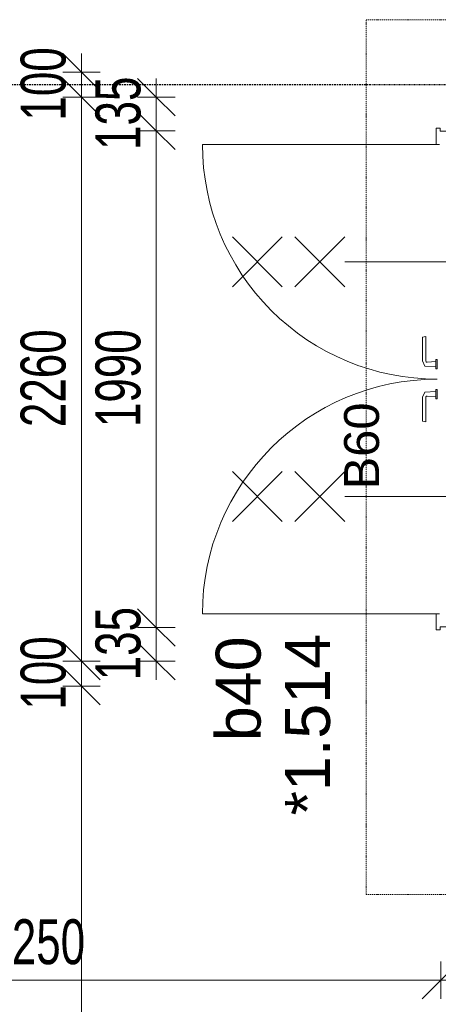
# Model space of a CAD drawing. Header units: millimetres. Extents: x -80560 to 110805, y -11020 to 52719.
# Tile 84 of 184: x 48807 to 50484, y 31515 to 35460. Entities that reach past the tile are written whole.
import ezdxf

# ---------------------------------------------------------------- set-up
doc = ezdxf.new("R2010")
doc.units = ezdxf.units.MM
doc.linetypes.add('CENTER2', pattern=[20, 8, -4, 4, -4])
doc.linetypes.add('DASHDOT2', pattern=[8, 4, -2, 0, -2])
for name, color, linetype, lineweight in [('A-ANNO-DIMS', 211, 'Continuous', 9), ('A-ANNO-DIMS-100', 211, 'Continuous', 9), ('A-ANNO-NOTE', 131, 'Continuous', 18), ('A-DETL-GENF', 92, 'Continuous', 18), ('A-DOOR', 31, 'Continuous', 18), ('A-GLAZ', 151, 'Continuous', 18), ('A-GLAZ-IDEN', 152, 'Continuous', 18), ('S-GRID', 1, 'Continuous', 9)]:
    doc.layers.add(name, color=color, linetype=linetype, lineweight=lineweight)
doc.styles.add('Arial', font='arial.ttf', dxfattribs={"height": 180})
doc.styles.add('Arial_1', font='arial.ttf', dxfattribs={"height": 140})
doc.styles.add('Arial_5', font='arial.ttf', dxfattribs={"width": 0.7, "height": 180})
doc.dimstyles.new('n3o_1_8', dxfattribs={"dimscale": 304.8, "dimtxt": 183.646692, "dimasz": 0.492126, "dimexe": 0.246063, "dimexo": 0.0625, "dimgap": 0.032808, "dimtad": 1, "dimdec": 0, "dimdsep": 46, "dimtxsty": 'Arial_5', "dimblk1": 'OBLIQUE', "dimblk2": 'OBLIQUE', "dimsah": 1, "dimcen": 0.09, "dimdle": 0.246063, "dimazin": 0, "dimtfac": 1, "dimtdec": 4, "dimtix": 1, "dimtmove": 0, "dimatfit": 3, "dimfxl": 0.246063, "dimfxlon": 1, "dimtvp": 1, "dimtolj": 1, "dimtzin": 0, "dimarcsym": 2})
doc.dimstyles.new('n3o_1_8_3', dxfattribs={"dimscale": 304.8, "dimtxt": 183.646692, "dimasz": 0.492126, "dimexe": 0.246063, "dimexo": 0.0625, "dimgap": 0.032808, "dimtad": 1, "dimdec": 0, "dimdsep": 46, "dimtxsty": 'Arial_5', "dimblk1": 'OBLIQUE', "dimblk2": 'OBLIQUE', "dimsah": 1, "dimcen": 0.09, "dimdle": 0.246063, "dimazin": 0, "dimtfac": 1, "dimtdec": 4, "dimtix": 1, "dimtmove": 0, "dimatfit": 3, "dimfxl": 0.246063, "dimfxlon": 1, "dimtvp": 1, "dimtolj": 1, "dimtzin": 0, "dimarcsym": 2})

# ---------------------------------------------------------------- blocks, each defined once
blk = doc.blocks.new('32_n3o_deur_dubbel - 90x139_25_K_930x2_2410x2010_60-34330968-DO_01 eerste verdieping')
at = {"layer": 'A-GLAZ'}
for p, q in [((-940, 69.5), (-1005, 69.5)), ((-1005, 69.5), (-1005, 52.5)), ((-1005, 52.5), (-993, 52.5)), ((-993, 52.5), (-993, -52.5)), ((-940, 55.5), (-940, 69.5)), ((1005, 69.5), (940, 69.5)), ((940, 69.5), (940, 55.5)), ((993, -52.5), (993, 52.5)), ((993, 52.5), (1005, 52.5)), ((1005, 52.5), (1005, 69.5)), ((-915, -69.5), (-915, 15.5)), ((915, 15.5), (915, -69.5)), ((-993, -52.5), (-1005, -52.5)), ((-1005, -52.5), (-1005, -69.5)), ((-1005, -69.5), (-915, -69.5)), ((915, -69.5), (1005, -69.5)), ((1005, -52.5), (993, -52.5)), ((1005, -69.5), (1005, -52.5))]:
    blk.add_line(p, q, dxfattribs=at)
blk = doc.blocks.new('30_n3o_beslag_deurkruk_met_schild - std-V242-DO_01 eerste verdieping')
at = {"layer": 'A-DOOR'}
for p, q in [((-10, 5), (-7.8, 48.4)), ((-7.8, 48.4), (12.7, 58)), ((8.3, 39.7), (10, 5)), ((12.7, 58), (108, 58)), ((111, 45), (13.3, 45)), ((108, 58), (111, 45)), ((18.5, 5), (-18.5, 5)), ((-18.5, 5), (-18.5, 0)), ((18.5, 0), (18.5, 5)), ((-18.5, 0), (18.5, 0))]:
    blk.add_line(p, q, dxfattribs=at)
at = {"layer": 'A-DOOR', "flags": 128}
blk.add_lwpolyline([(13.3, 45), (11.3, 44.6), (9.6, 43.4), (8.6, 41.7), (8.3, 39.7)], dxfattribs=at)
blk = doc.blocks.new('00_n3o_symbool_swingangle - std-28978670-DO_01 eerste verdieping')
at = {"layer": 'A-DOOR'}
blk.add_line((-415, -10), (-415, -950), dxfattribs=at)
blk.add_arc((-415, -10), 940, 270, 0, dxfattribs=at)
blk = doc.blocks.new('30_n3o_beslag_deurkruk_met_schild - std-875116-DO_01 eerste verdieping')
at = {"layer": 'A-DOOR'}
for p, q in [((18.5, 0), (-18.5, 0)), ((-18.5, 0), (-18.5, -5)), ((18.5, -5), (18.5, 0)), ((-18.5, -5), (18.5, -5)), ((-7.8, -48.4), (-10, -5)), ((10, -5), (8.3, -39.7)), ((12.7, -58), (-7.8, -48.4)), ((108, -58), (12.7, -58)), ((13.3, -45), (111, -45)), ((111, -45), (108, -58))]:
    blk.add_line(p, q, dxfattribs=at)
at = {"layer": 'A-DOOR', "flags": 128}
blk.add_lwpolyline([(8.3, -39.7), (8.6, -41.7), (9.6, -43.4), (11.3, -44.6), (13.3, -45)], dxfattribs=at)
blk = doc.blocks.new('00_n3o_symbool_swingangle - std-31791499-DO_01 eerste verdieping')
at = {"layer": 'A-DOOR'}
blk.add_line((-415, 10), (-415, 950), dxfattribs=at)
blk.add_arc((-415, 10), 940, 360, 90, dxfattribs=at)
blk = doc.blocks.new('01_n3o_symbool_lijn_met_tekst - brandwerend_B60-32840820-DO_01 eerste verdieping')
at = {"layer": 'A-DETL-GENF', "color": 3, "linetype": 'DASHDOT2'}
blk.add_line((0, 0), (3580, 0), dxfattribs=at)
blk = doc.blocks.new('01_n3o_symbool_lijn_met_tekst - brandwerend_B60-32507395-DO_01 eerste verdieping')
at = {"layer": 'A-DETL-GENF', "color": 3, "linetype": 'DASHDOT2'}
blk.add_line((0, 0), (3505, 0), dxfattribs=at)
blk = doc.blocks.new('DIMBLOCK117-DO_01 eerste verdieping')
at = {"layer": 'A-ANNO-DIMS-100'}
for p, q in [((49054.4, 35250), (48979.4, 35325)), ((49054.4, 35325), (49054.4, 35150)), ((49129.4, 35250), (48979.4, 35250)), ((49054.4, 35250), (49129.4, 35175)), ((49054.4, 35250), (49129.4, 35250)), ((49054.4, 35150), (48979.4, 35225)), ((49129.4, 35150), (48979.4, 35150)), ((49054.4, 35150), (49129.4, 35075)), ((49054.4, 35150), (49129.4, 35150))]:
    blk.add_line(p, q, dxfattribs=at)
at = {"layer": 'A-ANNO-DIMS-100', "color": 0, "insert": (48810.7, 35055.9), "char_height": 180, "width": 345.821, "attachment_point": 1, "rotation": 90, "line_spacing_factor": 0.941778, "style": 'Arial_5'}
blk.add_mtext('100', dxfattribs=at)
blk = doc.blocks.new('_Oblique')
at = {"color": 0, "linetype": 'ByBlock', "lineweight": -2}
blk.add_line((-0.5, -0.5), (0.5, 0.5), dxfattribs=at)
blk = doc.blocks.new('DIMBLOCK118-DO_01 eerste verdieping')
at = {"layer": 'A-ANNO-DIMS-100'}
for p, q in [((49054.4, 35150), (48979.4, 35225)), ((49129.4, 35150), (48979.4, 35150)), ((49054.4, 35150), (49054.4, 32890)), ((49054.4, 35150), (49129.4, 35075)), ((49054.4, 35150), (49129.4, 35150)), ((49054.4, 32890), (48979.4, 32965)), ((49129.4, 32890), (48979.4, 32890)), ((49054.4, 32890), (49129.4, 32815)), ((49054.4, 32890), (49129.4, 32890))]:
    blk.add_line(p, q, dxfattribs=at)
at = {"layer": 'A-ANNO-DIMS-100', "color": 0, "insert": (48810.7, 33827.9), "char_height": 180, "width": 461.094, "attachment_point": 1, "rotation": 90, "line_spacing_factor": 0.941778, "style": 'Arial_5'}
blk.add_mtext('2260', dxfattribs=at)
blk = doc.blocks.new('DIMBLOCK119-DO_01 eerste verdieping')
at = {"layer": 'A-ANNO-DIMS-100'}
for p, q in [((49054.4, 32890), (48979.4, 32965)), ((49129.4, 32890), (48979.4, 32890)), ((49054.4, 32790), (48979.4, 32865)), ((49054.4, 32890), (49054.4, 32790)), ((49054.4, 32890), (49129.4, 32815)), ((49054.4, 32890), (49129.4, 32890)), ((49129.4, 32790), (48979.4, 32790)), ((49054.4, 32790), (49129.4, 32715)), ((49054.4, 32790), (49129.4, 32790))]:
    blk.add_line(p, q, dxfattribs=at)
at = {"layer": 'A-ANNO-DIMS-100', "color": 0, "insert": (48810.7, 32695.9), "char_height": 180, "width": 345.821, "attachment_point": 1, "rotation": 90, "line_spacing_factor": 0.941778, "style": 'Arial_5'}
blk.add_mtext('100', dxfattribs=at)
blk = doc.blocks.new('DIMBLOCK120-DO_01 eerste verdieping')
at = {"layer": 'A-ANNO-DIMS-100'}
for p, q in [((49054.4, 32790), (48979.4, 32865)), ((49129.4, 32790), (48979.4, 32790)), ((49054.4, 32790), (49054.4, 22850)), ((49054.4, 32790), (49129.4, 32715)), ((49054.4, 32790), (49129.4, 32790)), ((49054.4, 22850), (48979.4, 22925)), ((49129.4, 22850), (48979.4, 22850)), ((49054.4, 22850), (49129.4, 22775)), ((49054.4, 22850), (49129.4, 22850))]:
    blk.add_line(p, q, dxfattribs=at)
at = {"layer": 'A-ANNO-DIMS-100', "color": 0, "insert": (48810.7, 27627.9), "char_height": 180, "width": 461.094, "attachment_point": 1, "rotation": 90, "line_spacing_factor": 0.941778, "style": 'Arial_5'}
blk.add_mtext('9940', dxfattribs=at)
blk = doc.blocks.new('DIMBLOCK192-DO_01 eerste verdieping')
at = {"layer": 'A-ANNO-DIMS-100'}
for p, q in [((47244.8, 31612.5), (47319.8, 31687.5)), ((47244.8, 31687.5), (47244.8, 31537.5)), ((47244.8, 31612.5), (47244.8, 31687.5)), ((50494.8, 31612.5), (50569.8, 31687.5)), ((50494.8, 31687.5), (50494.8, 31537.5)), ((50494.8, 31612.5), (50494.8, 31687.5)), ((47244.8, 31612.5), (47169.8, 31537.5)), ((47244.8, 31612.5), (50494.8, 31612.5)), ((50494.8, 31612.5), (50419.8, 31537.5))]:
    blk.add_line(p, q, dxfattribs=at)
at = {"layer": 'A-ANNO-DIMS-100', "color": 0, "insert": (48677.7, 31856.1), "char_height": 180, "width": 461.094, "attachment_point": 1, "line_spacing_factor": 0.941778, "style": 'Arial_5'}
blk.add_mtext('3250', dxfattribs=at)
blk = doc.blocks.new('DIMBLOCK193-DO_01 eerste verdieping')
at = {"layer": 'A-ANNO-DIMS-100'}
for p, q in [((50494.8, 31612.5), (50569.8, 31687.5)), ((50494.8, 31687.5), (50494.8, 31537.5)), ((50494.8, 31612.5), (50494.8, 31687.5)), ((51194.8, 31612.5), (51269.8, 31687.5)), ((51194.8, 31687.5), (51194.8, 31537.5)), ((51194.8, 31612.5), (51194.8, 31687.5)), ((50494.8, 31612.5), (50419.8, 31537.5)), ((50494.8, 31612.5), (51194.8, 31612.5)), ((51194.8, 31612.5), (51119.8, 31537.5))]:
    blk.add_line(p, q, dxfattribs=at)
at = {"layer": 'A-ANNO-DIMS-100', "color": 0, "insert": (50700.7, 31856.1), "char_height": 180, "width": 345.821, "attachment_point": 1, "line_spacing_factor": 0.941778, "style": 'Arial_5'}
blk.add_mtext('700', dxfattribs=at)
blk = doc.blocks.new('DIMBLOCK428-DO_01 eerste verdieping')
at = {"layer": 'A-ANNO-DIMS-100'}
for p, q in [((49354.4, 33025), (49279.4, 33100)), ((49429.4, 33025), (49279.4, 33025)), ((49354.4, 32815), (49354.4, 33025)), ((49354.4, 33025), (49429.4, 32950)), ((49354.4, 33025), (49429.4, 33025)), ((49354.4, 32890), (49279.4, 32965)), ((49429.4, 32890), (49279.4, 32890)), ((49354.4, 32890), (49429.4, 32815)), ((49354.4, 32890), (49429.4, 32890))]:
    blk.add_line(p, q, dxfattribs=at)
at = {"layer": 'A-ANNO-DIMS-100', "color": 0, "insert": (49110.7, 32813.4), "char_height": 180, "width": 345.821, "attachment_point": 1, "rotation": 90, "line_spacing_factor": 0.941778, "style": 'Arial_5'}
blk.add_mtext('135', dxfattribs=at)
blk = doc.blocks.new('DIMBLOCK429-DO_01 eerste verdieping')
at = {"layer": 'A-ANNO-DIMS-100'}
for p, q in [((49354.4, 35015), (49279.4, 35090)), ((49429.4, 35015), (49279.4, 35015)), ((49354.4, 33025), (49354.4, 35015)), ((49354.4, 35015), (49429.4, 34940)), ((49354.4, 35015), (49429.4, 35015)), ((49354.4, 33025), (49279.4, 33100)), ((49429.4, 33025), (49279.4, 33025)), ((49354.4, 33025), (49429.4, 32950)), ((49354.4, 33025), (49429.4, 33025))]:
    blk.add_line(p, q, dxfattribs=at)
at = {"layer": 'A-ANNO-DIMS-100', "color": 0, "insert": (49110.7, 33827.9), "char_height": 180, "width": 461.094, "attachment_point": 1, "rotation": 90, "line_spacing_factor": 0.941778, "style": 'Arial_5'}
blk.add_mtext('1990', dxfattribs=at)
blk = doc.blocks.new('DIMBLOCK430-DO_01 eerste verdieping')
at = {"layer": 'A-ANNO-DIMS-100'}
for p, q in [((49354.4, 35150), (49279.4, 35225)), ((49354.4, 35015), (49354.4, 35225)), ((49429.4, 35150), (49279.4, 35150)), ((49354.4, 35150), (49429.4, 35075)), ((49354.4, 35150), (49429.4, 35150)), ((49354.4, 35015), (49279.4, 35090)), ((49429.4, 35015), (49279.4, 35015)), ((49354.4, 35015), (49429.4, 34940)), ((49354.4, 35015), (49429.4, 35015))]:
    blk.add_line(p, q, dxfattribs=at)
at = {"layer": 'A-ANNO-DIMS-100', "color": 0, "insert": (49110.7, 34938.4), "char_height": 180, "width": 345.821, "attachment_point": 1, "rotation": 90, "line_spacing_factor": 0.941778, "style": 'Arial_5'}
blk.add_mtext('135', dxfattribs=at)

msp = doc.modelspace()

# ---------------------------------------------------------------- linework, layer by layer
at = {"layer": 'A-ANNO-NOTE', "lineweight": 9}
for p, q in [((49659.3, 34390), (49859.3, 34590)), ((49659.3, 34590), (49859.3, 34390)), ((49909.3, 34390), (50109.3, 34590)), ((49909.3, 34590), (50109.3, 34390)), ((50909.3, 34490), (50109.3, 34490)), ((49659.3, 33450), (49859.3, 33650)), ((49659.3, 33650), (49859.3, 33450)), ((49909.3, 33450), (50109.3, 33650)), ((49909.3, 33650), (50109.3, 33450)), ((50909.3, 33550), (50109.3, 33550))]:
    msp.add_line(p, q, dxfattribs=at)
at = {"layer": 'S-GRID', "linetype": 'CENTER2', "lineweight": 25}
msp.add_line((29945.3, 35200), (110204.9, 35200), dxfattribs=at)

# ---------------------------------------------------------------- block references
at = {"layer": 'A-DETL-GENF', "color": 3, "linetype": 'DASHDOT2', "rotation": 90}
msp.add_blockref('01_n3o_symbool_lijn_met_tekst - brandwerend_B60-32507395-DO_01 eerste verdieping', (50194.8, 31955), dxfattribs=at)
at = {"layer": 'A-DETL-GENF', "color": 3, "linetype": 'DASHDOT2'}
for p in [(50194.8, 35460), (50194.8, 31955)]:
    msp.add_blockref('01_n3o_symbool_lijn_met_tekst - brandwerend_B60-32840820-DO_01 eerste verdieping', p, dxfattribs=at)
at = {"layer": 'A-DOOR'}
for name, p, rotation in [('00_n3o_symbool_swingangle - std-28978670-DO_01 eerste verdieping', (50489.3, 34545), 269.9999999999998), ('30_n3o_beslag_deurkruk_met_schild - std-V242-DO_01 eerste verdieping', (50479.3, 34080), 89.99999999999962), ('00_n3o_symbool_swingangle - std-31791499-DO_01 eerste verdieping', (50489.3, 33495), 90.0000000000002), ('30_n3o_beslag_deurkruk_met_schild - std-875116-DO_01 eerste verdieping', (50479.3, 33960), 270.0000000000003)]:
    msp.add_blockref(name, p, dxfattribs=dict(at, rotation=rotation))
at = {"layer": 'A-GLAZ', "rotation": 90}
msp.add_blockref('32_n3o_deur_dubbel - 90x139_25_K_930x2_2410x2010_60-34330968-DO_01 eerste verdieping', (50544.8, 34020), dxfattribs=at)

# ---------------------------------------------------------------- texts
at = {"layer": 'A-ANNO-NOTE', "color": 3, "linetype": 'DASHDOT2', "insert": (50106.8, 33578.3), "char_height": 140, "width": 408.861, "attachment_point": 1, "rotation": 90, "style": 'Arial_1'}
msp.add_mtext('B60', dxfattribs=at)
at = {"layer": 'A-GLAZ-IDEN', "lineweight": 9, "char_height": 180, "attachment_point": 1, "rotation": 90, "style": 'Arial'}
for s, insert, width in [('b40', (49592.5, 32569.7), 505.063), ('*1.514', (49870.3, 32272), 865.822)]:
    msp.add_mtext(s, dxfattribs=dict(at, insert=insert, width=width))

# ---------------------------------------------------------------- dimensions: what is measured, and where the dimension line sits
at = {"layer": 'A-ANNO-DIMS'}
for base, p1, p2, dimstyle, override, picture, middle in [((49054.4, 35150), (49129.4, 35250), (49129.4, 35150), 'n3o_1_8', {"dimpost": '<>', "dimfxl": 100}, 'DIMBLOCK117-DO_01 eerste verdieping', (48952.5, 35200)), ((49354.4, 35150), (49429.4, 35015), (49429.4, 35150), 'n3o_1_8_3', {"dimpost": '<>', "dimfxl": 135}, 'DIMBLOCK430-DO_01 eerste verdieping', (49252.4, 35082.5)), ((49054.4, 32890), (49129.4, 35150), (49129.4, 32890), 'n3o_1_8', {"dimpost": '<>', "dimfxl": 2260}, 'DIMBLOCK118-DO_01 eerste verdieping', (48952.5, 34020)), ((49354.4, 35015), (49429.4, 33025), (49429.4, 35015), 'n3o_1_8_3', {"dimpost": '<>', "dimfxl": 1990}, 'DIMBLOCK429-DO_01 eerste verdieping', (49252.5, 34020)), ((49354.4, 33025), (49429.4, 32890), (49429.4, 33025), 'n3o_1_8_3', {"dimpost": '<>', "dimfxl": 135}, 'DIMBLOCK428-DO_01 eerste verdieping', (49252.4, 32957.5)), ((49054.4, 32790), (49129.4, 32890), (49129.4, 32790), 'n3o_1_8', {"dimpost": '<>', "dimfxl": 100}, 'DIMBLOCK119-DO_01 eerste verdieping', (48952.5, 32840)), ((49054.4, 22850), (49129.4, 32790), (49129.4, 22850), 'n3o_1_8', {"dimpost": '<>', "dimfxl": 9940}, 'DIMBLOCK120-DO_01 eerste verdieping', (48952.5, 27820))]:
    dim = msp.add_linear_dim(base=base, p1=p1, p2=p2, angle=90, dimstyle=dimstyle, override=override, dxfattribs=at)
    dim.commit()
    dim.dimension.update_dxf_attribs({"geometry": picture, "text_midpoint": middle})
for base, p1, p2, override, picture, middle in [((50494.8, 31612.5), (47244.8, 31687.5), (50494.8, 31687.5), {"dimpost": '<>', "dimfxl": 3250}, 'DIMBLOCK192-DO_01 eerste verdieping', (48869.8, 31714.4)), ((51194.8, 31612.5), (50494.8, 31687.5), (51194.8, 31687.5), {"dimpost": '<>', "dimfxl": 700}, 'DIMBLOCK193-DO_01 eerste verdieping', (50844.8, 31714.4))]:
    dim = msp.add_linear_dim(base=base, p1=p1, p2=p2, dimstyle='n3o_1_8', override=override, dxfattribs=at)
    dim.commit()
    dim.dimension.update_dxf_attribs({"geometry": picture, "text_midpoint": middle})

doc.saveas('drawing.dxf')
